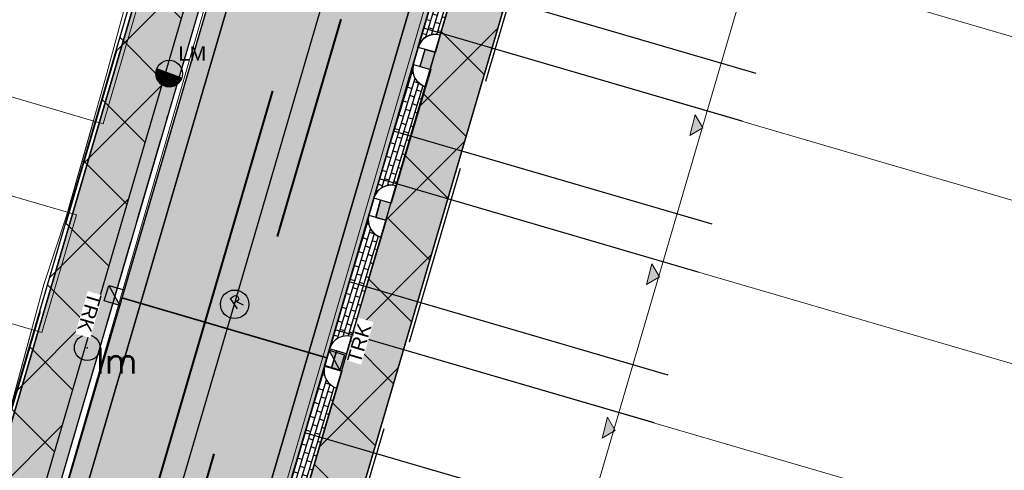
# Model space of a CAD drawing. Header units: metres. Extents: x 252743 to 254903, y 592696 to 593766.
# Tile 101 of 256: x 253896 to 253924, y 592952 to 592964. Entities that reach past the tile are written whole.
import ezdxf
from ezdxf.enums import TextEntityAlignment as Align
from ezdxf.lldxf.tags import DXFTag

# ---------------------------------------------------------------- set-up
doc = ezdxf.new("R2010")
doc.units = ezdxf.units.M
doc.set_wipeout_variables(frame=1)
for name, pattern in [('ACAD_ISO11W100', [33, 12, -3, 12, -3, 0, -3]), ('CENTER', [50.8, 31.75, -6.35, 6.35, -6.35]), ('DASHED', [19.05, 12.7, -6.35]), ('HIDDEN', [9.525, 6.35, -3.175]), ('IMPORT-KG-KADASTRAAL-SO _2_', [0]), ('IMPORT-KG-PERCEEL-SO _2_', [0])]:
    doc.linetypes.add(name, pattern=pattern)
for name, color, linetype, lineweight in [('132034000_dwg', 8, 'Continuous', 5), ('B-BH-KG-GRENS_KADASTRAAL-G', 250, 'IMPORT-KG-KADASTRAAL-SO _2_', 18), ('B-BH-KG-GRENS_PERCEEL-G', 250, 'IMPORT-KG-PERCEEL-SO _2_', 18), ('B-BH-VH-OPENVERHARDING-G', 250, 'Continuous', 18), ('N-RI-DWA-PVC', 12, 'CENTER', 40), ('N-RI-HWA-PVC', 150, 'ACAD_ISO11W100', 40), ('N-RI-HWA-PVC125 KOLKAANSLUITING', 140, 'HIDDEN', 35), ('N-woningen', 1, 'Continuous', 0)]:
    doc.layers.add(name, color=color, linetype=linetype, lineweight=lineweight)
doc.layers.add('ALGEMEEN HULP', color=6, linetype='Continuous', plot=False)
for name, color, linetype in [('B-IN-LICHTMAST', 7, 'Continuous'), ('B-RI-DWA-BETON', 8, 'Continuous'), ('B-RI-INSPECTIEPUT', 8, 'Continuous'), ('N-GR-ARC-GROENVOORZIENING-N', 82, 'Continuous'), ('N-IN-TEKST 200', 7, 'Continuous'), ('N-KL-NUTSSTROOK', 10, 'Continuous'), ('N-RI-KOLK-TROTTOIRKOLK-TRK', 7, 'Continuous'), ('N-WB-ARC-BETONTEGEL 30X30', 8, 'Continuous'), ('N-WB-ARC-KLINKER DF', 24, 'Continuous'), ('N-WB-ARC-SBS-KF-ROODBRUIN-PARKEREN', 24, 'Continuous'), ('N-WB-ARC-SBS-KF-ROODBRUIN-RIJBAAN', 24, 'Continuous'), ('N-WB-BAND OPSLUITBAND 10x20', 7, 'DASHED'), ('N-WB-BAND TROTTOIRBAND 18 20', 7, 'ACAD_ISO11W100'), ('N-WB-KANTVERHARDING', 2, 'Continuous')]:
    doc.layers.add(name, color=color, linetype=linetype)
doc.layers.add('B-WE-KG-GRENS_PERCEEL-G', color=7, linetype='KG-PERCEEL-SO', lineweight=18, true_color=0x00a6ff)
doc.layers.get('0').freeze()
doc.styles.add('B_STANDARD 200', font='txt.shx', dxfattribs={"height": 0.36})
doc.styles.add('N_STANDARD 200', font='arial.ttf', dxfattribs={"height": 0.4})
doc.styles.get("Standard").update_dxf_attribs({"font": 'simplex.shx'})
tags = doc.linetypes.add('KG-PERCEEL-SO', pattern='A,5.5,-2,["P",Standard,S=1.8,R=0,X=-0.5,Y=-0.9],-2,5.5,-2,[5,NLCS.SHX,S=0.75,R=0,X=0,Y=0],-2', length=19).pattern_tags.tags
tags[6] = DXFTag(74, 10)
pattern_1 = [(163.72, (253915.75945, 592992.67252), (-0.03798034, -0.13005114), []), (253.72, (253915.75945, 592992.67252), (0.157072, -0.18701453), [0.1354836, -0.1354836])]

# ---------------------------------------------------------------- blocks, each defined once
blk = doc.blocks.new('TROTTOIRKOLK TRK2020')
h = blk.add_hatch(color=256)
h.dxf.hatch_style = 1
h.paths.add_polyline_path([(0, 0), (0.45, 0.45), (0.45, 0)])
for points in [[(0, 0.45), (0.45, 0.45), (0.45, 0), (0, 0)], [(0, 0), (0.45, 0.45), (0.45, 0)]]:
    blk.add_lwpolyline(points, close=True)
at = {"color": 7, "true_color": 0xffffff}
blk.add_wipeout([(0.316, -0.088), (1.558, -0.088), (1.558, -0.525), (0.316, -0.525)], dxfattribs=at)
at = {"style": 'N_STANDARD 200'}
blk.add_attdef('TROTTOIRKOLK', (0.316, -0.505), '', height=0.4, dxfattribs=at)
blk = doc.blocks.new('B_LICHTMAST')
blk.add_circle((0, 0), 0.9)
blk.add_point((0, 0))
blk.add_text('lm', height=1.8).set_placement((0.6, 0), align=Align.TOP_LEFT)
blk = doc.blocks.new('INSPECTIEPUT BESTAAND')
at = {"linetype": 'Continuous'}
blk.add_circle((0, 0), 0.4, dxfattribs=at)
at = {"ltscale": 0.4, "style": 'B_STANDARD 200'}
blk.add_text('R', height=0.35, rotation=34.1427, dxfattribs=at).set_placement((0.02, -0.164))
blk = doc.blocks.new('132034000_dwg_GWW-CAD Brk tekening 12A-1381409-Plot dakaanzicht')
at = {"layer": 'B-BH-KG-GRENS_KADASTRAAL-G', "color": 253, "linetype": 'Continuous', "lineweight": 9}
for p, q in [((253913876, 592962362), (253909331, 592963688)), ((253915304, 592961945), (253914546, 592962166)), ((253897412, 592959078), (253898136, 592961643)), ((253912670, 592958119), (253908087, 592959457)), ((253914064, 592957712), (253913351, 592957921)), ((253895707, 592953221), (253896404, 592955794)), ((253912825, 592953481), (253912107, 592953691))]:
    blk.add_line(p, q, dxfattribs=at)
at = {"layer": 'B-BH-KG-GRENS_KADASTRAAL-G', "color": 253, "linetype": 'Continuous', "lineweight": 9, "flags": 128}
for points in [[(253906848, 592955226), (253908087, 592959457), (253909331, 592963688), (253910574, 592967918), (253911818, 592972149), (253913107, 592976539), (253914727, 592977181), (253918087, 592976649), (253938590, 592970557), (253936868, 592964839), (253931079, 592966528)], [(253911416, 592953893), (253906848, 592955226), (253905603, 592950993), (253910155, 592949664)]]:
    blk.add_lwpolyline(points, dxfattribs=at)
at = {"layer": 'B-BH-KG-GRENS_PERCEEL-G', "color": 253, "linetype": 'Continuous', "lineweight": 9}
for p, q in [((253915304, 592961945), (253914546, 592962166)), ((253914546, 592962166), (253915304, 592961945)), ((253898136, 592961643), (253897412, 592959078)), ((253914064, 592957712), (253913351, 592957921)), ((253913351, 592957921), (253914064, 592957712)), ((253896404, 592955794), (253895707, 592953221)), ((253912825, 592953481), (253912107, 592953691)), ((253912107, 592953691), (253912825, 592953481))]:
    blk.add_line(p, q, dxfattribs=at)
at = {"layer": 'B-BH-KG-GRENS_PERCEEL-G', "color": 253, "linetype": 'Continuous', "lineweight": 9, "flags": 128}
for points in [[(253913876, 592962362), (253909331, 592963688), (253910574, 592967918), (253915130, 592966589)], [(253912670, 592958119), (253908087, 592959457), (253909331, 592963688), (253913876, 592962362)], [(253911416, 592953893), (253906848, 592955226), (253908087, 592959457), (253912670, 592958119)], [(253910155, 592949664), (253905603, 592950993), (253906848, 592955226), (253911416, 592953893)]]:
    blk.add_lwpolyline(points, dxfattribs=at)
blk = doc.blocks.new('132034000_dwg_GWW-CAD Bgt tekening 12A-1381416-Plot dakaanzicht')
at = {"layer": 'B-BH-VH-OPENVERHARDING-G', "color": 253, "lineweight": 9}
for p, q in [((253897412, 592959078), (253898136, 592961643)), ((253895707, 592953221), (253896404, 592955794))]:
    blk.add_line(p, q, dxfattribs=at)
at = {"layer": 'B-BH-VH-OPENVERHARDING-G', "color": 253, "lineweight": 9, "flags": 128}
for points in [[(253893782, 592939074), (253909158, 592992072), (253915156, 592990297), (253914506, 592988214), (253910847, 592976479), (253895886, 592925221)], [(253909158, 592992072), (253893782, 592939074)], [(253900116, 592921723), (253897398, 592922501), (253894899, 592923217), (253891342, 592924235), (253889323, 592924813), (253885237, 592925983), (253883074, 592926603), (253879325, 592927676), (253877594, 592928172), (253873508, 592929341), (253872259, 592929699), (253867548, 592931048), (253866752, 592931276), (253867347, 592933297), (253895886, 592925221), (253910847, 592976479), (253911058, 592976714), (253911405, 592977036), (253911784, 592977319), (253912191, 592977559), (253912623, 592977754), (253913072, 592977902), (253913535, 592978000), (253897761, 592924287)]]:
    blk.add_lwpolyline(points, dxfattribs=at)
blk = doc.blocks.new('132034000_dwg-1357416-Plot dakaanzicht')
for name in ['132034000_dwg_GWW-CAD Brk tekening 12A-1381409-Plot dakaanzicht', '132034000_dwg_GWW-CAD Bgt tekening 12A-1381416-Plot dakaanzicht']:
    blk.add_blockref(name, (0, 0))
blk = doc.blocks.new('LICHTMAST-BLOCK')
h = blk.add_hatch()
h.set_pattern_fill('ANSI31', color=256, scale=0.005)
edge = h.paths.add_edge_path()
edge.add_line((0.351, -0.127), (-0.351, 0.127))
edge.add_arc((0, 0), 0.373, 160.1369, 245.7021)
edge.add_arc((0, 0), 0.373, 245.7021, 340.1369)
blk.add_lwpolyline([(0.351, -0.127), (-0.351, 0.127, 0.391721), (-0.154, -0.34, 0.43707)], format="xyb", close=True)
blk.add_circle((0, 0), 0.373)
at = {"layer": 'N-IN-TEKST 200', "style": 'N_STANDARD 200'}
blk.add_attdef('LICHTMAST', (0.262, 0.364), '', height=0.4, dxfattribs=at)

msp = doc.modelspace()

# ---------------------------------------------------------------- hatches: boundary and pattern name
at = {"layer": 'N-GR-ARC-GROENVOORZIENING-N'}
h = msp.add_hatch(dxfattribs=at)
h.set_pattern_fill('ANSI37', color=256, scale=0.15)
edge = h.paths.add_edge_path()
edge.add_line((253877.587, 593001.523), (253860.253, 592942.307))
edge.add_line((253860.253, 592942.307), (253867.456, 592940.183))
edge.add_line((253867.456, 592940.183), (253868.564, 592944.017))
edge.add_line((253868.564, 592944.017), (253885.854, 592938.966))
edge.add_line((253885.854, 592938.966), (253884.972, 592935.979))
edge.add_line((253884.972, 592935.979), (253887.509, 592935.253))
edge.add_arc((253888.246, 592938.005), 2.849, 255.0082, 341.3177)
edge.add_line((253890.944, 592937.092), (253891.527, 592939.078))
edge.add_line((253891.527, 592939.078), (253891.408, 592939.123))
edge.add_line((253891.408, 592939.123), (253867.88, 592946.001))
edge.add_line((253867.88, 592946.001), (253881.293, 592991.488))
edge.add_line((253881.293, 592991.488), (253904.714, 592984.741))
edge.add_line((253904.714, 592984.741), (253904.919, 592984.681))
edge.add_line((253904.919, 592984.681), (253907.31, 592992.824))
edge.add_line((253907.31, 592992.824), (253877.587, 593001.523))
h = msp.add_hatch(dxfattribs=at)
h.set_pattern_fill('ANSI37', color=256, scale=0.15)
edge = h.paths.add_edge_path()
edge.add_line((253915.232, 592989.988), (253915.232, 592989.989))
edge.add_line((253915.232, 592989.989), (253915.892, 592992.237))
edge.add_line((253915.892, 592992.237), (253916.007, 592992.627))
edge.add_arc((253921.537, 592991.053), 5.75, 72.7341, 164.1214, ccw=False)
edge.add_line((253923.244, 592996.544), (253937.166, 592992.427))
edge.add_line((253937.166, 592992.427), (253944.309, 592990.145))
edge.add_line((253944.309, 592990.145), (253948.927, 592988.664))
edge.add_line((253948.927, 592988.664), (253958.954, 592985.449))
edge.add_line((253958.954, 592985.449), (253969.203, 592982.166))
edge.add_line((253969.203, 592982.166), (253979.223, 592978.96))
edge.add_line((253979.223, 592978.96), (253980.12, 592978.673))
edge.add_line((253980.12, 592978.673), (253979.506, 592976.752))
edge.add_line((253979.506, 592976.752), (253983.842, 592975.357))
edge.add_line((253983.842, 592975.357), (253986.945, 592972.231))
edge.add_line((253986.945, 592972.231), (253988.101, 592968.399))
edge.add_line((253988.101, 592968.399), (253984.282, 592966.235))
edge.add_line((253984.282, 592966.235), (253981.708, 592964.592))
edge.add_line((253981.708, 592964.592), (253980.027, 592963.192))
edge.add_line((253980.027, 592963.192), (253978.633, 592961.746))
edge.add_line((253978.633, 592961.746), (253976.561, 592959.37))
edge.add_line((253976.561, 592959.37), (253973.99, 592956.369))
edge.add_line((253973.99, 592956.369), (253973.29, 592955.184))
edge.add_line((253973.29, 592955.184), (253972.831, 592953.905))
edge.add_line((253972.831, 592953.905), (253972.213, 592952.27))
edge.add_line((253972.213, 592952.27), (253971.568, 592950.646))
edge.add_line((253971.568, 592950.646), (253970.891, 592949.035))
edge.add_line((253970.891, 592949.035), (253970.364, 592947.834))
edge.add_line((253970.364, 592947.834), (253970.004, 592947.038))
edge.add_line((253970.004, 592947.038), (253969.451, 592945.849))
edge.add_line((253969.451, 592945.849), (253969.073, 592945.062))
edge.add_line((253969.073, 592945.062), (253968.687, 592944.277))
edge.add_line((253968.687, 592944.277), (253968.095, 592943.108))
edge.add_line((253968.095, 592943.108), (253967.691, 592942.332))
edge.add_line((253967.691, 592942.332), (253966.864, 592940.793))
edge.add_line((253966.864, 592940.793), (253966.439, 592940.03))
edge.add_line((253966.439, 592940.03), (253965.791, 592938.89))
edge.add_line((253965.791, 592938.89), (253965.031, 592937.57))
edge.add_line((253965.031, 592937.57), (253964.462, 592936.602))
edge.add_line((253964.462, 592936.602), (253963.888, 592935.64))
edge.add_line((253963.888, 592935.64), (253963.306, 592934.681))
edge.add_line((253963.306, 592934.681), (253962.123, 592932.776))
edge.add_line((253962.123, 592932.776), (253961.404, 592931.649))
edge.add_line((253961.404, 592931.649), (253960.296, 592929.951))
edge.add_line((253960.296, 592929.951), (253958.728, 592927.626))
edge.add_line((253958.728, 592927.626), (253957.444, 592925.786))
edge.add_line((253957.444, 592925.786), (253957.019, 592925.118))
edge.add_line((253957.019, 592925.118), (253956.305, 592924.199))
edge.add_line((253956.305, 592924.199), (253955.137, 592922.614))
edge.add_line((253955.137, 592922.614), (253954.369, 592921.745))
edge.add_line((253954.369, 592921.745), (253952.927, 592919.759))
edge.add_line((253952.927, 592919.759), (253951.859, 592918.379))
edge.add_line((253951.859, 592918.379), (253950.159, 592916.331))
edge.add_line((253950.159, 592916.331), (253949.469, 592915.501))
edge.add_line((253949.469, 592915.501), (253948.459, 592914.284))
edge.add_line((253948.459, 592914.284), (253947.442, 592913.182))
edge.add_line((253947.442, 592913.182), (253946.875, 592912.568))
edge.add_line((253946.875, 592912.568), (253945.282, 592910.842))
edge.add_line((253945.282, 592910.842), (253944.581, 592910.083))
edge.add_line((253944.581, 592910.083), (253942.673, 592908.016))
edge.add_line((253942.673, 592908.016), (253942.415, 592907.737))
edge.add_line((253942.415, 592907.737), (253941.652, 592907.043))
edge.add_line((253941.652, 592907.043), (253940.611, 592906.097))
edge.add_line((253940.611, 592906.097), (253939.416, 592905.011))
edge.add_line((253939.416, 592905.011), (253938.208, 592903.914))
edge.add_line((253938.208, 592903.914), (253936.562, 592902.418))
edge.add_line((253936.562, 592902.418), (253935.058, 592901.052))
edge.add_line((253935.058, 592901.052), (253927.397, 592910.405))
edge.add_line((253927.397, 592910.405), (253944.969, 592970.826))
edge.add_line((253944.969, 592970.826), (253939.226, 592972.528))
edge.add_line((253939.226, 592972.528), (253942.143, 592981.882))
edge.add_line((253942.143, 592981.882), (253915.232, 592989.988))
at = {"layer": 'N-KL-NUTSSTROOK'}
h = msp.add_hatch(dxfattribs=at)
h.set_pattern_fill('ANSI37', color=256, scale=0.5)
h.set_pattern_definition([(45, (66.4689, -8.073), (-1.122532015, 1.122532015), []), (135, (66.4689, -8.073), (-1.122532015, -1.122532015), [])])
h.paths.add_polyline_path([(253911.277, 593006.287), (253912.717, 593005.867), (253892.235, 592935.986), (253890.793, 592936.398)])
h = msp.add_hatch(dxfattribs=at)
h.set_pattern_fill('ANSI37', color=256, scale=0.5)
h.set_pattern_definition([(45, (69.3672, -28.7254), (-1.122532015, 1.122532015), []), (135, (69.3672, -28.7254), (-1.122532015, -1.122532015), [])])
h.paths.add_polyline_path([(253912.589, 592980.103), (253914.029, 592979.682), (253896.206, 592919.022), (253894.764, 592919.434)])
at = {"layer": 'N-WB-ARC-BETONTEGEL 30X30'}
h = msp.add_hatch(dxfattribs=at)
h.set_pattern_fill('AR-B88', color=256, scale=0.002, angle=73.7, style=0)
h.set_pattern_definition([(73.7, (253944.78337, 592970.7248), (-0.390065, 0.114063), []), (163.7, (253944.78337, 592970.72481), (-0.44709635, -0.0809695), [0.4064, -0.4064])])
h.paths.add_polyline_path([(253907.493, 592992.925), (253891.121, 592937.167), (253892.85, 592936.66), (253905.641, 592980.22), (253905.062, 592980.391), (253905.629, 592982.309), (253906.205, 592982.139), (253909.22, 592992.419), (253908.645, 592992.588)])
h = msp.add_hatch(dxfattribs=at)
h.set_pattern_fill('AR-B88', color=256, scale=0.002, angle=73.7, style=0)
h.set_pattern_definition([(73.7, (253944.5554, 592969.94362), (-0.3900649, 0.114063), []), (163.7, (253944.5554, 592969.94362), (-0.44709635, -0.0809695), [0.4064, -0.4064])])
h.paths.add_polyline_path([(253894.436, 592919.327), (253896.152, 592918.825), (253913.335, 592977.315), (253914.074, 592979.822), (253912.92, 592980.163), (253912.354, 592978.246), (253911.767, 592978.419), (253911.106, 592976.084), (253911.388, 592976.002), (253910.219, 592972.033), (253909.93, 592972.114), (253909.795, 592971.636), (253910.083, 592971.552), (253909.94, 592971.078), (253909.119, 592968.297), (253908.976, 592967.802), (253908.688, 592967.883), (253908.551, 592967.402), (253908.84, 592967.321), (253908.697, 592966.847), (253907.877, 592964.05), (253907.741, 592963.569), (253907.447, 592963.652), (253907.304, 592963.172), (253907.611, 592963.091), (253906.498, 592959.337), (253906.206, 592959.42), (253906.066, 592958.94), (253906.355, 592958.859), (253905.249, 592955.108), (253904.962, 592955.192), (253904.826, 592954.709), (253905.112, 592954.628), (253904.006, 592950.878), (253903.72, 592950.962), (253903.576, 592950.478), (253903.875, 592950.399), (253902.633, 592946.168), (253902.333, 592946.248), (253902.469, 592946.729), (253902.755, 592946.648), (253901.519, 592942.413), (253901.234, 592942.497), (253901.097, 592942.013), (253901.384, 592941.932), (253900.278, 592938.184), (253899.992, 592938.267), (253899.854, 592937.789), (253900.148, 592937.706), (253899.035, 592933.951), (253898.752, 592934.031), (253898.606, 592933.552), (253898.905, 592933.473), (253897.792, 592929.72), (253897.512, 592929.804), (253897.375, 592929.318), (253897.656, 592929.238), (253896.715, 592926.077), (253896.545, 592925.49), (253896.263, 592925.572)])
at = {"layer": 'N-WB-ARC-KLINKER DF'}
h = msp.add_hatch(dxfattribs=at)
h.set_pattern_fill('AR-BRSTD', color=256, scale=0.002, angle=73.1, style=0)
h.set_pattern_definition([(73.1, (-2.85949, -9.74147), (-0.129632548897, 0.039385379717), []), (163.1, (-2.85949, -9.74147), (-0.188703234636, -0.155039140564), [0.1354836, -0.1354836])])
edge = h.paths.add_edge_path()
edge.add_arc((253908.847, 592967.327), 0.505, 164.7674, 253.6351)
edge.add_line((253908.705, 592966.842), (253907.871, 592964.055))
edge.add_arc((253907.735, 592963.573), 0.501, 74.228, 164.1389)
edge.add_line((253907.253, 592963.71), (253908.36, 592967.46))
h = msp.add_hatch(dxfattribs=at)
h.set_pattern_fill('AR-BRSTD', color=256, scale=0.002, angle=73.1, style=0)
h.set_pattern_definition([(73.1, (-4.095, -13.97462), (-0.129632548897, 0.039385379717), []), (163.1, (-4.095, -13.97462), (-0.188703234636, -0.155039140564), [0.1354836, -0.1354836])])
edge = h.paths.add_edge_path()
edge.add_arc((253907.612, 592963.094), 0.505, 164.7674, 253.6351)
edge.add_line((253907.469, 592962.609), (253906.635, 592959.822))
edge.add_arc((253906.499, 592959.34), 0.501, 74.228, 164.1389)
edge.add_line((253906.018, 592959.477), (253907.124, 592963.226))
h = msp.add_hatch(dxfattribs=at)
h.set_pattern_fill('AR-BRSTD', color=256, scale=0.002, angle=73.1, style=0)
h.set_pattern_definition([(73.1, (-5.34472, -18.20364), (-0.129632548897, 0.039385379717), []), (163.1, (-5.34472, -18.20364), (-0.188703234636, -0.155039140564), [0.1354836, -0.1354836])])
edge = h.paths.add_edge_path()
edge.add_arc((253906.362, 592958.865), 0.505, 164.7674, 253.6351)
edge.add_line((253906.22, 592958.38), (253905.385, 592955.593))
edge.add_arc((253905.249, 592955.111), 0.501, 74.228, 164.1389)
edge.add_line((253904.768, 592955.248), (253905.875, 592958.997))
h = msp.add_hatch(dxfattribs=at)
h.set_pattern_fill('AR-BRSTD', color=256, scale=0.002, angle=73.1, style=0)
h.set_pattern_definition([(73.1, (-6.58717, -22.43415), (-0.129632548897, 0.039385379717), []), (163.1, (-6.58717, -22.43415), (-0.188703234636, -0.155039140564), [0.1354836, -0.1354836])])
edge = h.paths.add_edge_path()
edge.add_arc((253905.119, 592954.634), 0.505, 164.7674, 253.6351)
edge.add_line((253904.977, 592954.15), (253904.143, 592951.362))
edge.add_arc((253904.007, 592950.88), 0.501, 74.228, 164.1389)
edge.add_line((253903.525, 592951.017), (253904.632, 592954.767))
at = {"layer": 'N-WB-ARC-SBS-KF-ROODBRUIN-RIJBAAN'}
h = msp.add_hatch(dxfattribs=at)
h.set_pattern_fill('AR-HBONE', color=256, scale=0.002, angle=73.72)
edge = h.paths.add_edge_path()
edge.add_arc((253888.257, 592938.002), 4.985, 298.6333, 343.7066)
edge.add_line((253893.042, 592936.604), (253893.56, 592936.451))
edge.add_line((253893.56, 592936.451), (253906.2, 592979.498))
edge.add_line((253906.2, 592979.498), (253906.428, 592980.275))
edge.add_line((253906.428, 592980.275), (253906.914, 592981.93))
edge.add_line((253906.914, 592981.93), (253909.904, 592992.112))
edge.add_line((253909.904, 592992.112), (253910.521, 592994.211))
edge.add_line((253910.521, 592994.211), (253910.004, 592994.363))
edge.add_arc((253904.257, 592996.098), 6.003, 343.1949, 431.9432)
edge.add_line((253906.118, 593001.806), (253923.219, 592996.813))
edge.add_arc((253921.537, 592991.053), 6.001, 73.7283, 164.3405)
edge.add_line((253915.759, 592992.673), (253915.241, 592992.825))
edge.add_line((253915.241, 592992.825), (253911.638, 592980.556))
edge.add_line((253911.638, 592980.556), (253895.336, 592925.044))
edge.add_line((253895.336, 592925.044), (253890.646, 592933.627))
h = msp.add_hatch(dxfattribs=at)
h.set_pattern_fill('AR-BRSTD', color=256, scale=0.002, angle=163.72)
h.set_pattern_definition(pattern_1)
h.paths.add_polyline_path([(253910.004, 592994.363), (253910.521, 592994.211), (253893.56, 592936.451), (253893.042, 592936.604)])
h = msp.add_hatch(dxfattribs=at)
h.set_pattern_fill('AR-BRSTD', color=256, scale=0.002, angle=163.72)
h.set_pattern_definition(pattern_1)
h.paths.add_polyline_path([(253915.241, 592992.825), (253895.184, 592924.526), (253895.703, 592924.376), (253915.76, 592992.672)])
at = {"layer": 'N-woningen'}
h = msp.add_hatch(color=256, dxfattribs=at)
h.dxf.hatch_style = 1
h.paths.add_polyline_path([(253915.044, 592961.814), (253915.258, 592961.447), (253914.891, 592961.233)])
h = msp.add_hatch(color=256, dxfattribs=at)
h.dxf.hatch_style = 1
h.paths.add_polyline_path([(253913.823, 592957.633), (253914.037, 592957.266), (253913.67, 592957.052)])
h = msp.add_hatch(color=256, dxfattribs=at)
h.dxf.hatch_style = 1
h.paths.add_polyline_path([(253912.578, 592953.328), (253912.792, 592952.961), (253912.426, 592952.747)])

# ---------------------------------------------------------------- linework, layer by layer
at = {"layer": 'ALGEMEEN HULP'}
for p, q in [((253916.75, 592962.981), (253907.805, 592965.592)), ((253916.357, 592961.637), (253907.412, 592964.248)), ((253907.469, 592962.609), (253907.878, 592964.053)), ((253907.878, 592964.053), (253907.878, 592964.053)), ((253907.26, 592963.708), (253907.26, 592963.708)), ((253907.124, 592963.226), (253907.124, 592963.226)), ((253907.469, 592962.609), (253907.469, 592962.609)), ((253915.514, 592958.748), (253906.562, 592961.36)), ((253915.121, 592957.404), (253906.17, 592960.017)), ((253906.22, 592958.38), (253906.628, 592959.824)), ((253906.628, 592959.824), (253906.628, 592959.824)), ((253906.011, 592959.479), (253906.011, 592959.479)), ((253905.875, 592958.997), (253905.875, 592958.997)), ((253906.22, 592958.38), (253906.22, 592958.38)), ((253914.278, 592954.515), (253905.32, 592957.13)), ((253913.886, 592953.171), (253904.927, 592955.786)), ((253904.977, 592954.15), (253905.386, 592955.593)), ((253905.386, 592955.593), (253905.386, 592955.593)), ((253904.768, 592955.248), (253904.768, 592955.248)), ((253904.632, 592954.767), (253904.632, 592954.767)), ((253904.977, 592954.15), (253904.977, 592954.15)), ((253913.042, 592950.28), (253904.076, 592952.897))]:
    msp.add_line(p, q, dxfattribs=at)
at = {"layer": 'B-RI-DWA-BETON'}
for p, q in [((253902.104, 592956.501), (253910.955, 592986.867)), ((253892.613, 592924.344), (253902.104, 592956.501))]:
    msp.add_line(p, q, dxfattribs=at)
at = {"layer": 'B-WE-KG-GRENS_PERCEEL-G', "ltscale": 0.5}
msp.add_lwpolyline([(253900.747, 592970.726), (253900.089, 592968.749), (253899.035, 592964.914), (253898.494, 592962.912), (253897.384, 592958.978), (253896.745, 592957.052), (253895.694, 592953.175), (253895.094, 592951.265), (253893.977, 592947.298), (253893.407, 592945.333), (253892.264, 592941.39), (253891.423, 592939.167), (253867.942, 592946.035), (253881.327, 592991.426), (253904.7, 592984.693), (253903.527, 592980.533), (253902.49, 592976.577), (253901.838, 592974.581)], close=True, dxfattribs=at)
for points in [[(253909.331, 592963.688), (253910.574, 592967.918)], [(253910.574, 592967.918), (253935.641, 592960.603)], [(253908.087, 592959.457), (253909.331, 592963.688)], [(253909.331, 592963.688), (253934.414, 592956.367)], [(253906.848, 592955.226), (253908.087, 592959.457)], [(253908.087, 592959.457), (253933.187, 592952.131)], [(253905.603, 592950.993), (253906.848, 592955.226)], [(253906.848, 592955.226), (253931.96, 592947.895)]]:
    msp.add_lwpolyline(points, dxfattribs=at)
at = {"layer": 'N-KL-NUTSSTROOK'}
for points in [[(253911.277, 593006.287), (253912.717, 593005.867), (253892.235, 592935.986), (253890.793, 592936.398)], [(253912.589, 592980.103), (253914.029, 592979.682), (253896.206, 592919.022), (253894.764, 592919.434)]]:
    msp.add_lwpolyline(points, close=True, dxfattribs=at)
at = {"layer": 'N-RI-DWA-PVC'}
msp.add_line((253915.766, 593001.07), (253894.188, 592927.204), dxfattribs=at)
at = {"layer": 'N-RI-HWA-PVC'}
msp.add_line((253912.469, 592994.254), (253893.304, 592928.825), dxfattribs=at)
at = {"layer": 'N-RI-HWA-PVC125 KOLKAANSLUITING'}
msp.add_line((253898.939, 592956.685), (253904.695, 592954.995), dxfattribs=at)
at = {"layer": 'N-WB-ARC-BETONTEGEL 30X30'}
msp.add_lwpolyline([(253907.493, 592992.925), (253891.121, 592937.167), (253892.85, 592936.66), (253905.641, 592980.22), (253905.062, 592980.391), (253905.629, 592982.309), (253906.205, 592982.139), (253909.22, 592992.419), (253908.645, 592992.588)], close=True, dxfattribs=at)
for points in [[(253896.152, 592918.825), (253913.335, 592977.315)], [(253908.697, 592966.847), (253907.877, 592964.05), (253907.741, 592963.569), (253907.447, 592963.652), (253907.304, 592963.172), (253907.611, 592963.091), (253906.498, 592959.337), (253906.206, 592959.42), (253906.066, 592958.94), (253906.355, 592958.859), (253905.249, 592955.108), (253904.962, 592955.192), (253904.826, 592954.709), (253905.112, 592954.628), (253904.006, 592950.878)]]:
    msp.add_lwpolyline(points, dxfattribs=at)
at = {"layer": 'N-WB-ARC-SBS-KF-ROODBRUIN-PARKEREN'}
msp.add_lwpolyline([(253890.646, 592933.627, 0.199245), (253893.042, 592936.604), (253893.56, 592936.451), (253906.2, 592979.498), (253906.428, 592980.275), (253906.914, 592981.93), (253909.904, 592992.112), (253910.521, 592994.211), (253910.004, 592994.363, 0.40783), (253906.118, 593001.806), (253923.219, 592996.813, 0.417346), (253915.759, 592992.673), (253915.241, 592992.825), (253911.638, 592980.556), (253895.336, 592925.044)], format="xyb", close=True, dxfattribs=at)
for points in [[(253910.004, 592994.363), (253910.521, 592994.211), (253893.56, 592936.451), (253893.042, 592936.604)], [(253915.241, 592992.825), (253895.184, 592924.526), (253895.703, 592924.376), (253915.76, 592992.672)]]:
    msp.add_lwpolyline(points, close=True, dxfattribs=at)
at = {"layer": 'N-WB-ARC-SBS-KF-ROODBRUIN-RIJBAAN'}
for points in [[(253908.36, 592967.46, 0.408437), (253908.705, 592966.842), (253907.871, 592964.055, 0.413758), (253907.253, 592963.71)], [(253907.124, 592963.226, 0.408437), (253907.469, 592962.609), (253906.635, 592959.822, 0.413758), (253906.018, 592959.477)], [(253905.875, 592958.997, 0.408437), (253906.22, 592958.38), (253905.385, 592955.593, 0.413758), (253904.768, 592955.248)], [(253904.632, 592954.767, 0.408437), (253904.977, 592954.15), (253904.143, 592951.362, 0.413758), (253903.525, 592951.017)]]:
    msp.add_lwpolyline(points, format="xyb", close=True, dxfattribs=at)
at = {"layer": 'N-WB-BAND OPSLUITBAND 10x20', "ltscale": 0.4}
for points in [[(253907.372, 592992.858), (253891.027, 592937.195)], [(253896.281, 592918.892), (253913.631, 592977.972)]]:
    msp.add_lwpolyline(points, dxfattribs=at)
at = {"layer": 'N-WB-BAND TROTTOIRBAND 18 20', "ltscale": 0.2}
for p, q in [((253892.85, 592936.66), (253905.641, 592980.22)), ((253907.878, 592964.053), (253907.742, 592963.571)), ((253907.742, 592963.571), (253907.26, 592963.708)), ((253907.317, 592963.172), (253907.453, 592963.653)), ((253907.124, 592963.226), (253907.605, 592963.09)), ((253907.605, 592963.09), (253907.469, 592962.609)), ((253906.628, 592959.824), (253906.492, 592959.342)), ((253906.492, 592959.342), (253906.011, 592959.479)), ((253906.067, 592958.943), (253906.203, 592959.424)), ((253905.875, 592958.997), (253906.356, 592958.861)), ((253906.356, 592958.861), (253906.22, 592958.38)), ((253905.386, 592955.593), (253905.249, 592955.112)), ((253905.249, 592955.112), (253904.768, 592955.248)), ((253904.825, 592954.712), (253904.961, 592955.194)), ((253904.632, 592954.767), (253905.113, 592954.631)), ((253905.113, 592954.631), (253904.977, 592954.15))]:
    msp.add_line(p, q, dxfattribs=at)
at = {"layer": 'N-WB-KANTVERHARDING'}
for p, q in [((253893.042, 592936.604), (253910.016, 592994.41)), ((253910.131, 592973.503), (253895.702, 592924.374)), ((253907.124, 592963.226), (253907.26, 592963.708)), ((253905.875, 592958.997), (253906.011, 592959.479)), ((253904.632, 592954.767), (253904.768, 592955.248))]:
    msp.add_line(p, q, dxfattribs=at)
for points in [[(253891.121, 592937.167), (253905.043, 592984.573)], [(253897.761, 592924.287), (253914.029, 592979.682)]]:
    msp.add_lwpolyline(points, dxfattribs=at)
for centre, start, end in [((253907.742, 592963.571), 74.2026, 164.2026), ((253907.605, 592963.09), 164.2026, 254.2026), ((253906.492, 592959.342), 74.2026, 164.2026), ((253906.356, 592958.861), 164.2026, 254.2026), ((253905.249, 592955.112), 74.2026, 164.2026), ((253905.113, 592954.631), 164.2026, 254.2026)]:
    msp.add_arc(centre, 0.5, start, end, dxfattribs=at)
at = {"layer": 'N-woningen', "color": 6}
msp.add_lwpolyline([(253919.15, 592974.813), (253904.207, 592923.807), (253916.423, 592920.228), (253931.366, 592971.234)], close=True, dxfattribs=at)
at = {"layer": 'N-woningen'}
for points in [[(253911.818, 592972.149), (253910.574, 592967.918), (253935.641, 592960.603), (253936.868, 592964.839), (253911.818, 592972.149)], [(253910.574, 592967.918), (253909.331, 592963.688), (253934.414, 592956.367), (253935.641, 592960.603), (253910.574, 592967.918)], [(253895.994, 592965.851), (253899.372, 592964.86), (253898.406, 592961.563), (253895.027, 592962.553)], [(253909.331, 592963.688), (253908.087, 592959.457), (253933.187, 592952.131), (253934.414, 592956.367), (253909.331, 592963.688)], [(253915.044, 592961.814), (253915.258, 592961.447), (253914.891, 592961.233)], [(253915.044, 592961.814), (253915.258, 592961.447), (253914.891, 592961.233)], [(253894.279, 592959.997), (253897.657, 592959.006), (253896.691, 592955.709), (253893.312, 592956.699)], [(253908.087, 592959.457), (253906.848, 592955.226), (253931.96, 592947.895), (253933.187, 592952.131), (253908.087, 592959.457)], [(253913.823, 592957.633), (253914.037, 592957.266), (253913.67, 592957.052)], [(253913.823, 592957.633), (253914.037, 592957.266), (253913.67, 592957.052)], [(253906.848, 592955.226), (253905.603, 592950.993), (253930.733, 592943.659), (253931.96, 592947.895), (253906.848, 592955.226)], [(253912.578, 592953.328), (253912.792, 592952.961), (253912.426, 592952.747)], [(253912.578, 592953.328), (253912.792, 592952.961), (253912.426, 592952.747)]]:
    msp.add_lwpolyline(points, close=True, dxfattribs=at)

# ---------------------------------------------------------------- block references
at = {"layer": '132034000_dwg', "color": 253, "lineweight": 9, "xscale": 0.001, "yscale": 0.001, "zscale": 0.001}
msp.add_blockref('132034000_dwg-1357416-Plot dakaanzicht', (0, 0), dxfattribs=at)
at = {"layer": 'B-IN-LICHTMAST', "xscale": 0.4, "yscale": 0.4, "zscale": 0.4}
msp.add_blockref('B_LICHTMAST', (253897.962, 592955.282, -0.483), dxfattribs=at)
at = {"layer": 'B-RI-INSPECTIEPUT', "linetype": 'Continuous', "zscale": 2.5}
msp.add_blockref('INSPECTIEPUT BESTAAND', (253902.104, 592956.501), dxfattribs=at)
at = {"layer": 'N-IN-TEKST 200'}
msp.add_blockref('LICHTMAST-BLOCK', (253900.265, 592962.976), dxfattribs=at).add_auto_attribs({'LICHTMAST': 'LM'})

# ---------------------------------------------------------------- next in the draw order: block references
at = {"layer": 'N-RI-KOLK-TROTTOIRKOLK-TRK'}
for p, rotation in [((253898.57, 592957.028), 253.6337435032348), ((253905.063, 592954.652), 73.63374350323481)]:
    msp.add_blockref('TROTTOIRKOLK TRK2020', p, dxfattribs=dict(at, rotation=rotation)).add_auto_attribs({'TROTTOIRKOLK': 'TRK'})

doc.saveas('drawing.dxf')
